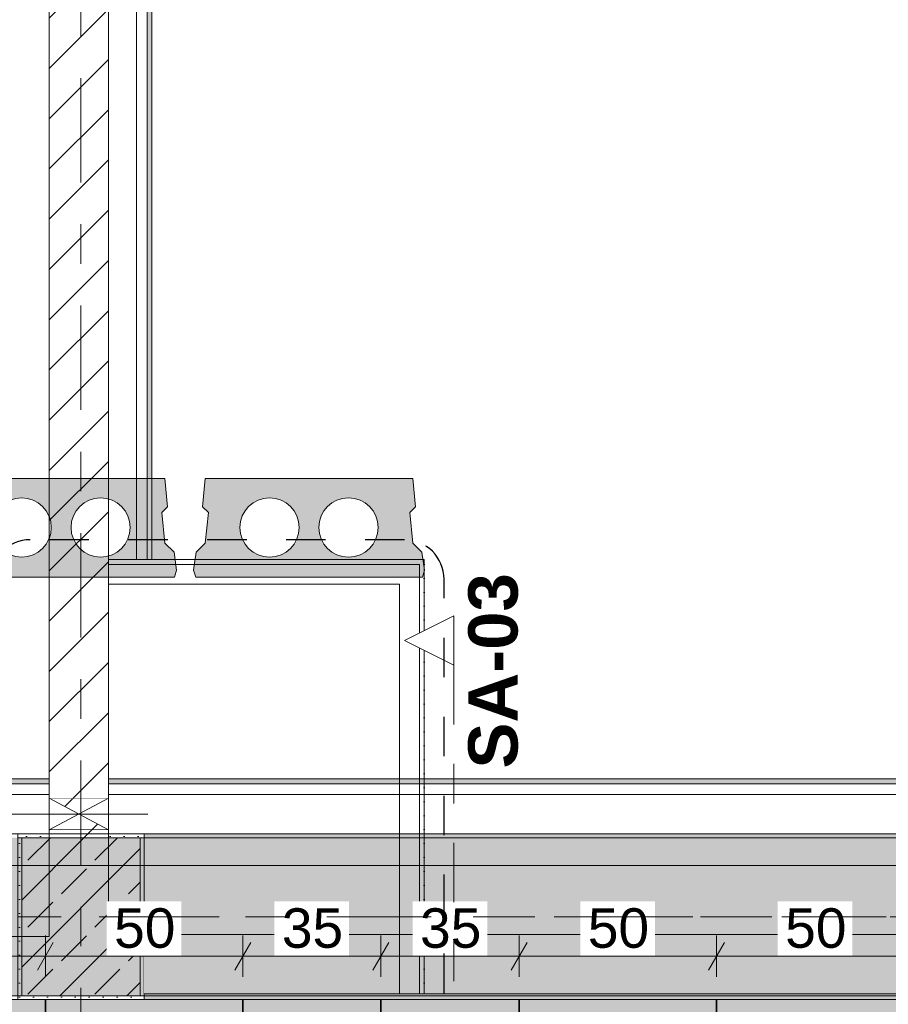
# Model space of a CAD drawing. Header units: metres. Extents: x -3.6 to 84.5, y -11 to 16.8.
# Tile 197 of 256: x 32.8 to 35, y 8.1 to 10.6. Entities that reach past the tile are written whole.
import ezdxf

# ---------------------------------------------------------------- set-up
doc = ezdxf.new("R2010")
doc.units = ezdxf.units.M
doc.header["$MEASUREMENT"] = 0
for name, pattern in [('Achse', [0.2, 0.1, -0.05, 0, -0.05]), ('Punktlinie eng', [0.0375, 0.0125, -0.025]), ('Punktlinie weit', [0.06, 0.01, -0.05]), ('Schnittlinie', [0.3, 0.15, -0.075, 0, -0.075]), ('Strichlinie doppelt', [0.546806, 0.264583, -0.105833, 0.070556, -0.105833]), ('Wipeout_Contour', [1, 0, -1])]:
    doc.linetypes.add(name, pattern=pattern)
for name, color, linetype in [('154 - Bemaßung_ Beschriftung.Ausbau - Deckenspiegel', 7, 'Continuous'), ('203 - Marker.Schnitt - Ausbaudetail SA', 7, 'Continuous'), ('208 - Marker.Detail', 7, 'Continuous'), ('305 - Elemente.Linie_ Schraffur - Deckenspiegel', 7, 'Continuous'), ('451 - Universal.Achsen Raster', 7, 'Continuous'), ('605 - Struktur.Wand Innen', 7, 'Continuous'), ('607 - Struktur.Stütze', 7, 'Continuous'), ('608 - Struktur.Träger', 7, 'Continuous'), ('Abbruch_605 - Struktur.Wand Innen', 7, 'Continuous'), ('Neubau_605 - Struktur.Wand Innen', 7, 'Continuous'), ('Neubau_606 - Struktur.Wand Innen Ausbau', 7, 'Continuous'), ('Neubau_651 - Abdeckung.Decke abgehängt_ bekleidet', 7, 'Continuous'), ('Neubau_653 - Abdeckung.TB Verkofferung', 7, 'Continuous')]:
    doc.layers.add(name, color=color, linetype=linetype)
doc.styles.add('ERSTELLTER_STIL_1', font='txt')
doc.styles.add('ERSTELLTER_STIL_2', font='txt')
doc.linetypes.add('Abbruch 1', pattern='A,0,[1,2022.0244.A_L5A-PL04.04_iB_Deckenspiegel 2.OG1.Shx,S=0.001984,R=0,X=0,Y=0],-0.25,0', length=0.25)
doc.dimstyles.new('ERSTELLTER_STIL__2', dxfattribs={"dimtxt": 0.1, "dimasz": 0.0532, "dimexe": 0.18, "dimexo": 0.0625, "dimgap": 0, "dimtad": 1, "dimtih": 1, "dimtoh": 1, "dimzin": 0, "dimdsep": 46, "dimtxsty": 'ERSTELLTER_STIL_2', "dimblk": 'ARROWHEAD_2', "dimblk1": 'ARROWHEAD_2', "dimblk2": 'ARROWHEAD_2', "dimcen": 0.09, "dimse1": 1, "dimse2": 1, "dimclrd": 7, "dimclre": 7, "dimclrt": 7, "dimazin": 0, "dimtfac": 1, "dimtdec": 4, "dimtmove": 0, "dimatfit": 3, "dimfxl": 1, "dimtolj": 1, "dimtzin": 0, "dimarcsym": 0})
pattern_1 = [(45, (0, 0), (-0.01767767, 0.01767767), [0, -0.025])]
pattern_2 = [(45, (0, 0), (-0.08485281, 0.08485281), []), (45, (-0.04243, 0.04243), (-0.08485281, 0.08485281), [0.09, -0.03])]
pattern_3 = [(45, (0, 0), (-0.0636396, 0.0636396), [])]

# ---------------------------------------------------------------- blocks, each defined once
blk = doc.blocks.new('*D262')
at = {"layer": '154 - Bemaßung_ Beschriftung.Ausbau - Deckenspiegel', "color": 7, "linetype": 'Continuous', "lineweight": 5}
for p, q in [((32.3602, 8.235), (32.3198, 8.165)), ((32.34, 8.1475), (32.34, 8.2525)), ((32.8602, 8.235), (32.8198, 8.165)), ((32.84, 8.1475), (32.84, 8.2525)), ((32.34, 8.2), (32.84, 8.2))]:
    blk.add_line(p, q, dxfattribs=at)
at = {"color": 254, "linetype": 'Wipeout_Contour', "lineweight": 0, "ltscale": 134.50453}
blk.add_wipeout([(32.4954, 8.2012), (32.6846, 8.2012), (32.6846, 8.3387), (32.4954, 8.3387)], dxfattribs=at).dxf.layer = '154 - Bemaßung_ Beschriftung.Ausbau - Deckenspiegel'
at = {"layer": '154 - Bemaßung_ Beschriftung.Ausbau - Deckenspiegel', "color": 7, "lineweight": 5, "insert": (32.5141, 8.22), "char_height": 0.1, "attachment_point": 7, "style": 'ERSTELLTER_STIL_2'}
blk.add_mtext('\\A1;{\\pql;\\fArial|b0|i0|c0|p38;50}', dxfattribs=at)
blk = doc.blocks.new('ARROWHEAD_2')
at = {"color": 0, "linetype": 'Continuous', "lineweight": 0}
for p, q in [((-0.378, -0.655), (0.378, 0.655)), ((0, 0), (-1, 0))]:
    blk.add_line(p, q, dxfattribs=at)
blk = doc.blocks.new('*D263')
at = {"layer": '154 - Bemaßung_ Beschriftung.Ausbau - Deckenspiegel', "color": 7, "linetype": 'Continuous', "lineweight": 5}
for p, q in [((32.8602, 8.235), (32.8198, 8.165)), ((32.84, 8.1475), (32.84, 8.2525)), ((33.3602, 8.235), (33.3198, 8.165)), ((33.34, 8.1475), (33.34, 8.2525)), ((32.84, 8.2), (33.34, 8.2))]:
    blk.add_line(p, q, dxfattribs=at)
at = {"color": 254, "linetype": 'Wipeout_Contour', "lineweight": 0, "ltscale": 136.443823}
blk.add_wipeout([(32.9954, 8.2012), (33.1846, 8.2012), (33.1846, 8.3387), (32.9954, 8.3387)], dxfattribs=at).dxf.layer = '154 - Bemaßung_ Beschriftung.Ausbau - Deckenspiegel'
at = {"layer": '154 - Bemaßung_ Beschriftung.Ausbau - Deckenspiegel', "color": 7, "lineweight": 5, "insert": (33.0141, 8.22), "char_height": 0.1, "attachment_point": 7, "style": 'ERSTELLTER_STIL_2'}
blk.add_mtext('\\A1;{\\pql;\\fArial|b0|i0|c0|p38;50}', dxfattribs=at)
blk = doc.blocks.new('*D264')
at = {"layer": '154 - Bemaßung_ Beschriftung.Ausbau - Deckenspiegel', "color": 7, "linetype": 'Continuous', "lineweight": 5}
for p, q in [((33.3602, 8.235), (33.3198, 8.165)), ((33.34, 8.1475), (33.34, 8.2525)), ((33.7102, 8.235), (33.6698, 8.165)), ((33.69, 8.1475), (33.69, 8.2525)), ((33.34, 8.2), (33.69, 8.2))]:
    blk.add_line(p, q, dxfattribs=at)
at = {"color": 254, "linetype": 'Wipeout_Contour', "lineweight": 0, "ltscale": 138.093582}
blk.add_wipeout([(33.4204, 8.2012), (33.6096, 8.2012), (33.6096, 8.3387), (33.4204, 8.3387)], dxfattribs=at).dxf.layer = '154 - Bemaßung_ Beschriftung.Ausbau - Deckenspiegel'
at = {"layer": '154 - Bemaßung_ Beschriftung.Ausbau - Deckenspiegel', "color": 7, "lineweight": 5, "insert": (33.4391, 8.22), "char_height": 0.1, "attachment_point": 7, "style": 'ERSTELLTER_STIL_2'}
blk.add_mtext('\\A1;{\\pql;\\fArial|b0|i0|c0|p38;35}', dxfattribs=at)
blk = doc.blocks.new('*D265')
at = {"layer": '154 - Bemaßung_ Beschriftung.Ausbau - Deckenspiegel', "color": 7, "linetype": 'Continuous', "lineweight": 5}
for p, q in [((33.7102, 8.235), (33.6698, 8.165)), ((33.69, 8.1475), (33.69, 8.2525)), ((34.0602, 8.235), (34.0198, 8.165)), ((34.04, 8.1475), (34.04, 8.2525)), ((33.69, 8.2), (34.04, 8.2))]:
    blk.add_line(p, q, dxfattribs=at)
at = {"color": 254, "linetype": 'Wipeout_Contour', "lineweight": 0, "ltscale": 139.453114}
blk.add_wipeout([(33.7704, 8.2012), (33.9596, 8.2012), (33.9596, 8.3387), (33.7704, 8.3387)], dxfattribs=at).dxf.layer = '154 - Bemaßung_ Beschriftung.Ausbau - Deckenspiegel'
at = {"layer": '154 - Bemaßung_ Beschriftung.Ausbau - Deckenspiegel', "color": 7, "lineweight": 5, "insert": (33.7891, 8.22), "char_height": 0.1, "attachment_point": 7, "style": 'ERSTELLTER_STIL_2'}
blk.add_mtext('\\A1;{\\pql;\\fArial|b0|i0|c0|p38;35}', dxfattribs=at)
blk = doc.blocks.new('*D266')
at = {"layer": '154 - Bemaßung_ Beschriftung.Ausbau - Deckenspiegel', "color": 7, "linetype": 'Continuous', "lineweight": 5}
for p, q in [((34.0602, 8.235), (34.0198, 8.165)), ((34.04, 8.1475), (34.04, 8.2525)), ((34.5602, 8.235), (34.5198, 8.165)), ((34.54, 8.1475), (34.54, 8.2525)), ((34.04, 8.2), (34.54, 8.2))]:
    blk.add_line(p, q, dxfattribs=at)
at = {"color": 254, "linetype": 'Wipeout_Contour', "lineweight": 0, "ltscale": 141.105037}
blk.add_wipeout([(34.1954, 8.2012), (34.3846, 8.2012), (34.3846, 8.3387), (34.1954, 8.3387)], dxfattribs=at).dxf.layer = '154 - Bemaßung_ Beschriftung.Ausbau - Deckenspiegel'
at = {"layer": '154 - Bemaßung_ Beschriftung.Ausbau - Deckenspiegel', "color": 7, "lineweight": 5, "insert": (34.2141, 8.22), "char_height": 0.1, "attachment_point": 7, "style": 'ERSTELLTER_STIL_2'}
blk.add_mtext('\\A1;{\\pql;\\fArial|b0|i0|c0|p38;50}', dxfattribs=at)
blk = doc.blocks.new('*D267')
at = {"layer": '154 - Bemaßung_ Beschriftung.Ausbau - Deckenspiegel', "color": 7, "linetype": 'Continuous', "lineweight": 5}
for p, q in [((34.5602, 8.235), (34.5198, 8.165)), ((34.54, 8.1475), (34.54, 8.2525)), ((35.0602, 8.235), (35.0198, 8.165)), ((35.04, 8.1475), (35.04, 8.2525)), ((34.54, 8.2), (35.04, 8.2))]:
    blk.add_line(p, q, dxfattribs=at)
at = {"color": 254, "linetype": 'Wipeout_Contour', "lineweight": 0, "ltscale": 143.049918}
blk.add_wipeout([(34.6954, 8.2012), (34.8846, 8.2012), (34.8846, 8.3387), (34.6954, 8.3387)], dxfattribs=at).dxf.layer = '154 - Bemaßung_ Beschriftung.Ausbau - Deckenspiegel'
at = {"layer": '154 - Bemaßung_ Beschriftung.Ausbau - Deckenspiegel', "color": 7, "lineweight": 5, "insert": (34.7141, 8.22), "char_height": 0.1, "attachment_point": 7, "style": 'ERSTELLTER_STIL_2'}
blk.add_mtext('\\A1;{\\pql;\\fArial|b0|i0|c0|p38;50}', dxfattribs=at)
blk = doc.blocks.new('*D409')
at = {"layer": '154 - Bemaßung_ Beschriftung.Ausbau - Deckenspiegel', "color": 7, "linetype": 'Continuous', "lineweight": 5}
for p, q in [((19.49, 8.3775), (19.49, 8.4825)), ((43.335, 8.3775), (43.335, 8.4825)), ((19.5102, 8.465), (19.4698, 8.395)), ((43.3148, 8.395), (43.3552, 8.465)), ((19.4558, 8.43), (19.49, 8.43)), ((19.49, 8.43), (43.335, 8.43)), ((43.335, 8.43), (43.3692, 8.43))]:
    blk.add_line(p, q, dxfattribs=at)
at = {"color": 254, "linetype": 'Wipeout_Contour', "lineweight": 0, "ltscale": 130.180221}
blk.add_wipeout([(31.1977, 8.4312), (31.6273, 8.4312), (31.6273, 8.5687), (31.1977, 8.5687)], dxfattribs=at).dxf.layer = '154 - Bemaßung_ Beschriftung.Ausbau - Deckenspiegel'
at = {"layer": '154 - Bemaßung_ Beschriftung.Ausbau - Deckenspiegel', "color": 7, "lineweight": 5, "insert": (31.2165, 8.4306), "char_height": 0.1, "attachment_point": 7, "style": 'ERSTELLTER_STIL_2'}
blk.add_mtext('\\A1;{\\pql;\\fArial|b0|i0|c0|p38;23,84\\fArial|b0|i0|c0|p38;\\A1{\\H.66x;\\S5^  ;}}', dxfattribs=at)

msp = doc.modelspace()

# ---------------------------------------------------------------- hatches: boundary and pattern name
at = {"layer": '305 - Elemente.Linie_ Schraffur - Deckenspiegel', "linetype": 'Continuous', "lineweight": 0, "true_color": 0x575757}
h = msp.add_hatch(color=251, dxfattribs=at)
h.paths.add_polyline_path([(33.2452, 9.41), (33.2383, 9.3387), (33.2529, 9.3241), (33.2452, 9.2466), (33.2219, 9.2233), (33.2155, 9.1783), (33.2209, 9.16), (33.7951, 9.16), (33.8005, 9.1783), (33.7941, 9.2233), (33.7708, 9.2466), (33.7631, 9.3241), (33.7777, 9.3387), (33.7708, 9.41)])
h.paths.add_polyline_path([(33.333, 9.2861, 1), (33.483, 9.2861, 1)], flags=0)
h.paths.add_polyline_path([(33.533, 9.2861, 1), (33.683, 9.2861, 1)], flags=0)
at = {"layer": '607 - Struktur.Stütze', "linetype": 'Continuous', "lineweight": 0, "true_color": 0x000000}
h = msp.add_hatch(dxfattribs=at)
h.set_pattern_fill('Gips_0001', color=18, style=0, pattern_type=2)
h.set_pattern_definition(pattern_1)
h.paths.add_polyline_path([(32.77, 8.51), (32.77, 8.09), (33.09, 8.09), (33.09, 8.51), (33, 8.51), (33, 8.5), (33.08, 8.5), (33.08, 8.1), (32.78, 8.1), (32.78, 8.5), (32.85, 8.5), (32.85, 8.51)])
h = msp.add_hatch(dxfattribs=at)
h.set_pattern_fill('Beton__Stahlbeton_0001', color=18, style=0, pattern_type=2)
h.set_pattern_definition(pattern_2)
h.paths.add_polyline_path([(32.78, 8.1), (33.08, 8.1), (33.08, 8.5), (32.78, 8.5)])
at = {"layer": '608 - Struktur.Träger', "linetype": 'Continuous', "lineweight": 0, "true_color": 0x000000}
h = msp.add_hatch(dxfattribs=at)
h.set_pattern_fill('Gips_0001', color=18, style=0, pattern_type=2)
h.set_pattern_definition(pattern_1)
h.paths.add_polyline_path([(36.46, 8.51), (33.09, 8.51), (33.09, 8.5), (36.46, 8.5)])
at = {"layer": 'Abbruch_605 - Struktur.Wand Innen', "linetype": 'Continuous', "lineweight": 0, "true_color": 0x000000}
h = msp.add_hatch(dxfattribs=at)
h.set_pattern_fill('MW_Ziegel_0001', color=18, style=0, pattern_type=2)
h.set_pattern_definition(pattern_3)
h.paths.add_polyline_path([(33, 8.6), (32.85, 8.6), (32.925, 8.56)])
h = msp.add_hatch(dxfattribs=at)
h.set_pattern_fill('MW_Ziegel_0001', color=18, style=0, pattern_type=2)
h.set_pattern_definition(pattern_3)
h.paths.add_polyline_path([(32.85, 8.52), (33, 8.52), (32.925, 8.56)])
at = {"layer": 'Neubau_606 - Struktur.Wand Innen Ausbau', "linetype": 'Continuous', "lineweight": 0, "true_color": 0x000000}
h = msp.add_hatch(dxfattribs=at)
h.set_pattern_fill('Gips_0001', color=18, style=0, pattern_type=2)
h.set_pattern_definition(pattern_1)
h.paths.add_polyline_path([(33.7875, 9.1925), (33.8, 9.1925), (33.8, 9.205)])
h = msp.add_hatch(dxfattribs=at)
h.set_pattern_fill('Gips_0001', color=18, style=0, pattern_type=2)
h.set_pattern_definition(pattern_1)
h.paths.add_polyline_path([(33.7875, 9.205), (33.7875, 9.1925), (33.8, 9.205)])
at = {"layer": 'Neubau_651 - Abdeckung.Decke abgehängt_ bekleidet', "linetype": 'Continuous', "lineweight": 13, "true_color": 0xffbfbf}
h = msp.add_hatch(dxfattribs=at)
h.set_pattern_fill('sechseckig_0001', color=254, style=0, pattern_type=2)
h.set_pattern_definition([(90, (0, 0), (-0.12990375, 0), [0.075, -0.15]), (90, (-0.06495, 0.1125), (-0.12990375, 0), [0.075, -0.15]), (150, (5e-18, 0.075), (0.06495188, 0.11249995), [0.075, -0.15]), (150, (-0.1299, 0.075), (0.06495188, 0.11249995), [0.075, -0.15]), (210, (0, 0), (-0.06495187, 0.11249995), [0.075, -0.15]), (210, (-0.1299, 8e-18), (-0.06495187, 0.11249995), [0.075, -0.15])])
h.paths.add_polyline_path([(19.49, 6.01), (43.335, 6.01), (43.335, 7.965), (43.335, 8.09), (19.49, 8.09)])
h.paths.add_polyline_path([(39.04, 7.39), (39.74, 7.39), (39.74, 6.71), (39.04, 6.71)], flags=0)
h.paths.add_polyline_path([(33.34, 7.39), (34.04, 7.39), (34.04, 6.71), (33.34, 6.71)], flags=0)
h.paths.add_polyline_path([(27.64, 7.39), (28.34, 7.39), (28.34, 6.71), (27.64, 6.71)], flags=0)
h.paths.add_polyline_path([(21.94, 7.39), (22.64, 7.39), (22.64, 6.71), (21.94, 6.71)], flags=0)
at = {"layer": 'Neubau_653 - Abdeckung.TB Verkofferung', "linetype": 'Continuous', "lineweight": 0, "true_color": 0x000000}
h = msp.add_hatch(dxfattribs=at)
h.set_pattern_fill('Gips_0001', color=18, style=0, pattern_type=2)
h.set_pattern_definition(pattern_1)
h.paths.add_polyline_path([(33.11, 9.205), (33.11, 12.69), (33.0975, 12.69), (33.0975, 9.205)])
h = msp.add_hatch(dxfattribs=at)
h.set_pattern_fill('Gips_0001', color=18, style=0, pattern_type=2)
h.set_pattern_definition(pattern_1)
h.paths.add_polyline_path([(32.85, 8.6495), (29.4, 8.6495), (29.4, 8.637), (32.85, 8.637)])
h = msp.add_hatch(dxfattribs=at)
h.set_pattern_fill('Gips_0001', color=18, style=0, pattern_type=2)
h.set_pattern_definition(pattern_1)
h.paths.add_polyline_path([(36.46, 8.6495), (33, 8.6495), (33, 8.637), (36.46, 8.637)])

# ---------------------------------------------------------------- linework, layer by layer
at = {"layer": '208 - Marker.Detail', "color": 30, "linetype": 'Punktlinie eng', "lineweight": 25, "true_color": 0xff6e00}
for centre, start, end in [((32.8015, 9.155), 90, 180), ((33.75, 9.155), 0, 90)]:
    msp.add_arc(centre, 0.1, start, end, dxfattribs=at)
at = {"layer": '305 - Elemente.Linie_ Schraffur - Deckenspiegel', "color": 7, "linetype": 'Continuous', "lineweight": 13, "flags": 128}
msp.add_lwpolyline([(33.2452, 9.41), (33.2383, 9.3387), (33.2529, 9.3241), (33.2452, 9.2466), (33.2219, 9.2233), (33.2155, 9.1783), (33.2209, 9.16), (33.7951, 9.16), (33.8005, 9.1783), (33.7941, 9.2233), (33.7708, 9.2466), (33.7631, 9.3241), (33.7777, 9.3387), (33.7708, 9.41)], close=True, dxfattribs=at)
for points in [[(33.333, 9.2861, 1), (33.483, 9.2861, 1)], [(33.533, 9.2861, 1), (33.683, 9.2861, 1)]]:
    msp.add_lwpolyline(points, format="xyb", close=True, dxfattribs=at)
at = {"layer": '607 - Struktur.Stütze', "color": 7, "linetype": 'Continuous', "lineweight": 5, "flags": 128}
msp.add_lwpolyline([(32.85, 8.51), (32.77, 8.51), (32.77, 8.09), (33.09, 8.09), (33.09, 8.51), (33, 8.51)], dxfattribs=at)
at = {"layer": '607 - Struktur.Stütze', "color": 7, "linetype": 'Continuous', "lineweight": 13, "flags": 128}
msp.add_lwpolyline([(32.78, 8.1), (33.08, 8.1), (33.08, 8.5), (32.78, 8.5)], close=True, dxfattribs=at)
at = {"layer": '608 - Struktur.Träger', "color": 7, "linetype": 'Continuous', "lineweight": 5}
for p, q in [((33.09, 8.51), (33.09, 8.5)), ((36.46, 8.51), (33.09, 8.51)), ((39.97, 8.09), (33.09, 8.09))]:
    msp.add_line(p, q, dxfattribs=at)
at = {"layer": '608 - Struktur.Träger', "color": 7, "linetype": 'Continuous', "lineweight": 13}
for p, q in [((36.46, 8.5), (33.09, 8.5)), ((0.38, 8.09), (61.88, 8.09))]:
    msp.add_line(p, q, dxfattribs=at)
at = {"layer": '608 - Struktur.Träger', "color": 7, "linetype": 'Achse', "lineweight": 9}
msp.add_line((0.38, 8.3), (61.88, 8.3), dxfattribs=at)
at = {"layer": 'Abbruch_605 - Struktur.Wand Innen', "color": 7, "linetype": 'Abbruch 1', "lineweight": 18}
for p, q in [((33, 8.6), (32.85, 8.6)), ((32.85, 8.52), (33, 8.52))]:
    msp.add_line(p, q, dxfattribs=at)
at = {"layer": 'Abbruch_605 - Struktur.Wand Innen', "color": 160, "linetype": 'Abbruch 1', "lineweight": 5, "true_color": 0x3232ff}
msp.add_line((32.75, 8.56), (33.1, 8.56), dxfattribs=at)
msp.add_line((32.75, 8.56), (33.1, 8.56), dxfattribs=at)
at = {"layer": 'Abbruch_605 - Struktur.Wand Innen', "color": 7, "linetype": 'Abbruch 1', "lineweight": 18, "flags": 128}
for points in [[(32.85, 8.6), (32.85, 8.52)], [(33, 8.52), (33, 8.6)]]:
    msp.add_lwpolyline(points, dxfattribs=at)
at = {"layer": 'Neubau_605 - Struktur.Wand Innen', "color": 1, "linetype": 'Continuous', "lineweight": 9}
for p, q in [((32.85, 8.52), (33, 8.6)), ((32.85, 8.6), (33, 8.52))]:
    msp.add_line(p, q, dxfattribs=at)
at = {"layer": 'Neubau_605 - Struktur.Wand Innen', "color": 1, "linetype": 'Continuous', "lineweight": 5}
msp.add_line((33.7875, 8.255), (33.7875, 8.105), dxfattribs=at)
at = {"layer": 'Neubau_606 - Struktur.Wand Innen Ausbau', "color": 1, "linetype": 'Continuous', "lineweight": 5}
for p, q in [((33.7875, 9.1925), (33.7375, 9.1925)), ((33.7875, 9.1425), (33.7875, 9.1925)), ((33.7875, 9.1425), (33.7875, 9.1925)), ((33.7875, 8.255), (33.7875, 9.1425))]:
    msp.add_line(p, q, dxfattribs=at)
at = {"layer": 'Neubau_606 - Struktur.Wand Innen Ausbau', "color": 1, "linetype": 'Continuous', "lineweight": 5, "flags": 128}
msp.add_lwpolyline([(33.8, 9.205), (33.8, 9.1925)], dxfattribs=at)
at = {"layer": 'Neubau_651 - Abdeckung.Decke abgehängt_ bekleidet', "color": 1, "linetype": 'Achse', "lineweight": 35}
for p, q in [((32.84, 6.01), (32.84, 8.09)), ((33.34, 6.01), (33.34, 8.09)), ((33.69, 8.09), (33.69, 7.39)), ((34.04, 6.01), (34.04, 8.09)), ((34.54, 6.01), (34.54, 8.09))]:
    msp.add_line(p, q, dxfattribs=at)
at = {"layer": 'Neubau_651 - Abdeckung.Decke abgehängt_ bekleidet', "color": 1, "linetype": 'Punktlinie weit', "lineweight": 13, "flags": 128}
msp.add_lwpolyline([(19.49, 6.01), (43.335, 6.01), (43.335, 7.965), (43.335, 8.09), (19.49, 8.09)], close=True, dxfattribs=at)
at = {"layer": 'Neubau_653 - Abdeckung.TB Verkofferung', "color": 1, "linetype": 'Continuous', "lineweight": 5}
for p, q in [((33.0705, 12.69), (33.0705, 9.205)), ((33.0975, 12.69), (33.0975, 9.205)), ((33.11, 12.69), (33.11, 9.205)), ((32.85, 8.6495), (29.4, 8.6495)), ((32.85, 8.637), (29.4, 8.637)), ((36.46, 8.6495), (33, 8.6495)), ((36.46, 8.637), (33, 8.637)), ((32.85, 8.61), (29.4, 8.61)), ((36.46, 8.61), (33, 8.61)), ((32.85, 8.51), (29.4, 8.51)), ((36.46, 8.51), (33, 8.51))]:
    msp.add_line(p, q, dxfattribs=at)
at = {"layer": 'Neubau_653 - Abdeckung.TB Verkofferung', "color": 1, "linetype": 'Continuous', "lineweight": 9}
for p, q in [((33.11, 9.205), (33.11, 12.69)), ((32.85, 8.6495), (25.82, 8.6495)), ((32.85, 8.6495), (32.85, 8.25)), ((36.46, 8.6495), (33, 8.6495)), ((33, 8.6495), (33, 8.255)), ((32.85, 8.25), (25.82, 8.25)), ((36.46, 8.255), (33, 8.255))]:
    msp.add_line(p, q, dxfattribs=at)
at = {"layer": 'Neubau_653 - Abdeckung.TB Verkofferung', "color": 1, "linetype": 'Continuous', "lineweight": 5, "flags": 128}
for points in [[(33.11, 9.205), (33.0975, 9.205), (33.0705, 9.205)], [(32.85, 8.6495), (32.85, 8.637), (32.85, 8.61), (32.85, 8.51)], [(33, 8.6495), (33, 8.637), (33, 8.61), (33, 8.51)]]:
    msp.add_lwpolyline(points, dxfattribs=at)

# ---------------------------------------------------------------- next in the draw order: wipeouts: each hides what was drawn before it
at = {"color": 254, "linetype": 'Wipeout_Contour', "lineweight": 0, "ltscale": 138.832171}
msp.add_wipeout([(32.85, 13), (32.85, 8.6), (33, 8.6), (33, 13)], dxfattribs=at).dxf.layer = '605 - Struktur.Wand Innen'
at = {"color": 254, "linetype": 'Wipeout_Contour', "lineweight": 0, "ltscale": 136.041579}
msp.add_wipeout([(32.85, 8.5), (33, 8.5), (33, 8.52), (32.85, 8.52)], dxfattribs=at).dxf.layer = '605 - Struktur.Wand Innen'
at = {"color": 254, "linetype": 'Wipeout_Contour', "lineweight": 0, "ltscale": 137.611573}
msp.add_wipeout([(33.09, 8.105), (33.7375, 8.105), (33.7375, 8.255), (33.09, 8.255)], dxfattribs=at).dxf.layer = '605 - Struktur.Wand Innen'
at = {"color": 254, "linetype": 'Wipeout_Contour', "lineweight": 0, "ltscale": 144.281084}
msp.add_wipeout([(36.46, 8.255), (33.8, 8.255), (33.8, 8.105), (36.46, 8.105)], dxfattribs=at).dxf.layer = '605 - Struktur.Wand Innen'

# ---------------------------------------------------------------- next in the draw order: hatches: boundary and pattern name
at = {"layer": '305 - Elemente.Linie_ Schraffur - Deckenspiegel', "linetype": 'Continuous', "lineweight": 0, "true_color": 0x575757}
h = msp.add_hatch(color=251, dxfattribs=at)
h.paths.add_polyline_path([(32.6172, 9.41), (32.6103, 9.3387), (32.6249, 9.3241), (32.6172, 9.2466), (32.5939, 9.2233), (32.5875, 9.1783), (32.5929, 9.16), (33.1671, 9.16), (33.1725, 9.1783), (33.1661, 9.2233), (33.1428, 9.2466), (33.1351, 9.3241), (33.1497, 9.3387), (33.1428, 9.41)])
h.paths.add_polyline_path([(32.705, 9.2861, 1), (32.855, 9.2861, 1)], flags=0)
h.paths.add_polyline_path([(32.905, 9.2861, 1), (33.055, 9.2861, 1)], flags=0)
at = {"layer": '605 - Struktur.Wand Innen', "linetype": 'Continuous', "lineweight": 0, "true_color": 0x000000}
h = msp.add_hatch(dxfattribs=at)
h.set_pattern_fill('MW_Ziegel_0001', color=18, style=0, pattern_type=2)
h.set_pattern_definition(pattern_3)
h.paths.add_polyline_path([(32.85, 13), (32.85, 8.6), (33, 8.6), (33, 13)])
h = msp.add_hatch(dxfattribs=at)
h.set_pattern_fill('MW_Ziegel_0001', color=18, style=0, pattern_type=2)
h.set_pattern_definition(pattern_3)
h.paths.add_polyline_path([(32.85, 8.5), (33, 8.5), (33, 8.52), (32.85, 8.52)])
at = {"layer": '608 - Struktur.Träger', "linetype": 'Continuous', "lineweight": 0, "true_color": 0x000000}
h = msp.add_hatch(dxfattribs=at)
h.set_pattern_fill('Beton__Stahlbeton_0001', color=18, style=0, pattern_type=2)
h.set_pattern_definition(pattern_2)
h.paths.add_polyline_path([(0.69, 8.5), (0.38, 8.5), (0.38, 8.1), (0.69, 8.1), (7.57, 8.1), (7.89, 8.1), (11.17, 8.1), (11.49, 8.1), (14.77, 8.1), (15.09, 8.1), (18.37, 8.1), (18.69, 8.1), (25.57, 8.1), (25.89, 8.1), (29.23, 8.1), (29.4, 8.1), (32.77, 8.1), (33.09, 8.1), (39.97, 8.1), (40.29, 8.1), (47.17, 8.1), (47.49, 8.1), (50.77, 8.1), (51.09, 8.1), (54.37, 8.1), (54.69, 8.1), (61.57, 8.1), (61.88, 8.1), (61.88, 8.5), (61.57, 8.5), (58.205, 8.5), (58.055, 8.5), (54.69, 8.5), (54.37, 8.5), (51.09, 8.5), (50.77, 8.5), (47.49, 8.5), (47.17, 8.5), (43.81, 8.5), (43.66, 8.5), (40.29, 8.5), (39.97, 8.5), (39.03, 8.5), (38.9, 8.5), (37.71, 8.5), (37.58, 8.5), (36.61, 8.5), (36.46, 8.5), (33.09, 8.5), (32.77, 8.5), (29.4, 8.5), (29.23, 8.5), (25.89, 8.5), (25.57, 8.5), (18.69, 8.5), (18.37, 8.5), (15.09, 8.5), (14.77, 8.5), (11.49, 8.5), (11.17, 8.5), (7.89, 8.5), (7.57, 8.5)])
h = msp.add_hatch(dxfattribs=at)
h.set_pattern_fill('Gips_0001', color=18, style=0, pattern_type=2)
h.set_pattern_definition(pattern_1)
h.paths.add_polyline_path([(33.09, 8.1), (33.09, 8.09), (39.97, 8.09), (39.97, 8.1)])
at = {"layer": 'Neubau_606 - Struktur.Wand Innen Ausbau', "linetype": 'Continuous', "lineweight": 0, "true_color": 0x000000}
h = msp.add_hatch(dxfattribs=at)
h.set_pattern_fill('Gips_0001', color=18, style=0, pattern_type=2)
h.set_pattern_definition(pattern_1)
h.paths.add_polyline_path([(33, 9.205), (33, 9.1925), (33.7875, 9.1925), (33.7875, 9.205)])
h = msp.add_hatch(dxfattribs=at)
h.set_pattern_fill('Gips_0001', color=18, style=0, pattern_type=2)
h.set_pattern_definition(pattern_1)
h.paths.add_polyline_path([(33.7875, 9.1925), (33.7875, 8.255), (33.8, 8.255), (33.8, 9.1925)])
h = msp.add_hatch(dxfattribs=at)
h.set_pattern_fill('Gips_0001', color=18, style=0, pattern_type=2)
h.set_pattern_definition(pattern_1)
h.paths.add_polyline_path([(33.8, 8.255), (33.7875, 8.255), (33.7875, 8.105), (33.8, 8.105)])

# ---------------------------------------------------------------- next in the draw order: linework, layer by layer
at = {"layer": '208 - Marker.Detail', "color": 30, "linetype": 'Punktlinie eng', "lineweight": 25, "true_color": 0xff6e00}
msp.add_line((33.75, 9.255), (32.8015, 9.255), dxfattribs=at)
at = {"layer": '305 - Elemente.Linie_ Schraffur - Deckenspiegel', "color": 7, "linetype": 'Continuous', "lineweight": 13, "flags": 128}
msp.add_lwpolyline([(32.6172, 9.41), (32.6103, 9.3387), (32.6249, 9.3241), (32.6172, 9.2466), (32.5939, 9.2233), (32.5875, 9.1783), (32.5929, 9.16), (33.1671, 9.16), (33.1725, 9.1783), (33.1661, 9.2233), (33.1428, 9.2466), (33.1351, 9.3241), (33.1497, 9.3387), (33.1428, 9.41)], close=True, dxfattribs=at)
for points in [[(32.705, 9.2861, 1), (32.855, 9.2861, 1)], [(32.905, 9.2861, 1), (33.055, 9.2861, 1)]]:
    msp.add_lwpolyline(points, format="xyb", close=True, dxfattribs=at)
at = {"layer": '605 - Struktur.Wand Innen', "color": 7, "linetype": 'Continuous', "lineweight": 13}
for p, q in [((33.7375, 8.105), (33.7875, 8.105)), ((33.7875, 8.105), (33.8, 8.105))]:
    msp.add_line(p, q, dxfattribs=at)
at = {"layer": '605 - Struktur.Wand Innen', "color": 7, "linetype": 'Continuous', "lineweight": 18, "flags": 128}
for points in [[(32.85, 13), (32.85, 8.6)], [(33, 8.6), (33, 13)], [(32.85, 8.52), (32.85, 8.5)], [(33, 8.5), (33, 8.52)]]:
    msp.add_lwpolyline(points, dxfattribs=at)
at = {"layer": '605 - Struktur.Wand Innen', "color": 7, "linetype": 'Continuous', "lineweight": 13, "flags": 128}
for points in [[(33.7375, 8.255), (33.09, 8.255)], [(36.46, 8.255), (33.8, 8.255)], [(33.09, 8.105), (36.46, 8.105)]]:
    msp.add_lwpolyline(points, dxfattribs=at)
at = {"layer": '608 - Struktur.Träger', "color": 7, "linetype": 'Continuous', "lineweight": 13}
for p, q in [((0.38, 8.51), (61.88, 8.51)), ((33.09, 8.5), (32.77, 8.5))]:
    msp.add_line(p, q, dxfattribs=at)
at = {"layer": '608 - Struktur.Träger', "color": 7, "linetype": 'Continuous', "lineweight": 5}
msp.add_line((33.09, 8.1), (33.09, 8.09), dxfattribs=at)
at = {"layer": '608 - Struktur.Träger', "color": 7, "linetype": 'Continuous', "lineweight": 13, "flags": 128}
msp.add_lwpolyline([(50.77, 8.1), (47.49, 8.1), (47.17, 8.1), (40.29, 8.1), (39.97, 8.1), (33.09, 8.1), (32.77, 8.1), (29.4, 8.1), (29.23, 8.1), (25.89, 8.1), (25.57, 8.1), (18.69, 8.1), (18.37, 8.1), (15.09, 8.1), (14.77, 8.1), (11.49, 8.1), (11.17, 8.1), (7.89, 8.1), (7.57, 8.1), (0.69, 8.1), (0.38, 8.1)], dxfattribs=at)
at = {"layer": 'Neubau_605 - Struktur.Wand Innen', "color": 1, "linetype": 'Continuous', "lineweight": 5}
for p, q in [((33.7375, 8.255), (33.7375, 8.105)), ((33.7375, 8.255), (33.7375, 8.105)), ((33.8, 8.105), (33.8, 8.255)), ((33.8, 8.105), (33.8, 8.255))]:
    msp.add_line(p, q, dxfattribs=at)
at = {"layer": 'Neubau_606 - Struktur.Wand Innen Ausbau', "color": 1, "linetype": 'Continuous', "lineweight": 5}
msp.add_line((33.7375, 9.1925), (33, 9.1925), dxfattribs=at)
at = {"layer": 'Neubau_606 - Struktur.Wand Innen Ausbau', "color": 1, "linetype": 'Continuous', "lineweight": 5, "flags": 128}
for points in [[(33.8, 9.205), (33, 9.205)], [(33, 9.205), (33, 9.1925)], [(33, 9.1925), (33, 9.1425)], [(33.8, 8.255), (33.8, 9.1925)], [(33, 9.1425), (33.7375, 9.1425)], [(33.7375, 9.1425), (33.7375, 8.255)]]:
    msp.add_lwpolyline(points, dxfattribs=at)
at = {"layer": 'Neubau_653 - Abdeckung.TB Verkofferung', "color": 1, "linetype": 'Continuous', "lineweight": 9}
for p, q in [((33, 9.205), (33, 12.69)), ((33.11, 9.205), (33, 9.205))]:
    msp.add_line(p, q, dxfattribs=at)

# ---------------------------------------------------------------- next in the draw order: dimensions: what is measured, and where the dimension line sits
at = {"layer": '154 - Bemaßung_ Beschriftung.Ausbau - Deckenspiegel', "color": 7, "linetype": 'Continuous', "lineweight": 5}
dim = msp.add_linear_dim(base=(32.84, 8.2), p1=(32.34, 8.09), p2=(32.84, 8.09), dimstyle='ERSTELLTER_STIL__2', dxfattribs=at)
dim.commit()
dim.dimension.update_dxf_attribs({"geometry": '*D262', "text_midpoint": (32.5903, 8.27), "dimtype": 160})

# ---------------------------------------------------------------- next in the draw order: dimensions: what is measured, and where the dimension line sits
dim = msp.add_linear_dim(base=(33.34, 8.2), p1=(32.84, 8.09), p2=(33.34, 8.09), dimstyle='ERSTELLTER_STIL__2', dxfattribs=at)
dim.commit()
dim.dimension.update_dxf_attribs({"geometry": '*D263', "text_midpoint": (33.0903, 8.27), "dimtype": 160})

# ---------------------------------------------------------------- next in the draw order: dimensions: what is measured, and where the dimension line sits
dim = msp.add_linear_dim(base=(33.69, 8.2), p1=(33.34, 8.09), p2=(33.69, 8.09), dimstyle='ERSTELLTER_STIL__2', dxfattribs=at)
dim.commit()
dim.dimension.update_dxf_attribs({"geometry": '*D264', "text_midpoint": (33.5153, 8.27), "dimtype": 160})

# ---------------------------------------------------------------- next in the draw order: dimensions: what is measured, and where the dimension line sits
dim = msp.add_linear_dim(base=(34.04, 8.2), p1=(33.69, 8.09), p2=(34.04, 8.09), dimstyle='ERSTELLTER_STIL__2', dxfattribs=at)
dim.commit()
dim.dimension.update_dxf_attribs({"geometry": '*D265', "text_midpoint": (33.8653, 8.27), "dimtype": 160})

# ---------------------------------------------------------------- next in the draw order: dimensions: what is measured, and where the dimension line sits
dim = msp.add_linear_dim(base=(34.54, 8.2), p1=(34.04, 8.09), p2=(34.54, 8.09), dimstyle='ERSTELLTER_STIL__2', dxfattribs=at)
dim.commit()
dim.dimension.update_dxf_attribs({"geometry": '*D266', "text_midpoint": (34.2903, 8.27), "dimtype": 160})

# ---------------------------------------------------------------- next in the draw order: dimensions: what is measured, and where the dimension line sits
dim = msp.add_linear_dim(base=(35.04, 8.2), p1=(34.54, 8.09), p2=(35.04, 8.09), dimstyle='ERSTELLTER_STIL__2', dxfattribs=at)
dim.commit()
dim.dimension.update_dxf_attribs({"geometry": '*D267', "text_midpoint": (34.7903, 8.27), "dimtype": 160})

# ---------------------------------------------------------------- next in the draw order: dimensions: what is measured, and where the dimension line sits
dim = msp.add_linear_dim(base=(43.335, 8.42998), p1=(19.48999, 8.08998), p2=(43.335, 8.08998), dimstyle='ERSTELLTER_STIL__2', dxfattribs=at)
dim.commit()
dim.dimension.update_dxf_attribs({"geometry": '*D409', "text_midpoint": (31.51954, 8.49998), "dimtype": 160})

# ---------------------------------------------------------------- next in the draw order: linework, layer by layer
at = {"layer": '203 - Marker.Schnitt - Ausbaudetail SA', "color": 7, "linetype": 'Schnittlinie', "lineweight": 13}
msp.add_line((33.8751, 8.937), (33.8751, 7.8025), dxfattribs=at)
at = {"layer": '208 - Marker.Detail', "color": 30, "linetype": 'Punktlinie eng', "lineweight": 25, "true_color": 0xff6e00}
for centre, start, end in [((32.8015, 8.1067), 180, 270), ((33.75, 8.1067), 270, 0)]:
    msp.add_arc(centre, 0.1, start, end, dxfattribs=at)
at = {"layer": '451 - Universal.Achsen Raster', "color": 160, "linetype": 'Strichlinie doppelt', "lineweight": 9, "true_color": 0x3232ff}
for p, q in [((32.93, -10.585), (32.93, 16.355)), ((64.935, 8.3), (-3.175, 8.3))]:
    msp.add_line(p, q, dxfattribs=at)

# ---------------------------------------------------------------- next in the draw order: texts
at = {"layer": '203 - Marker.Schnitt - Ausbaudetail SA', "color": 7, "lineweight": 13, "insert": (34.0384, 8.6754), "char_height": 0.125, "attachment_point": 7, "rotation": 90, "style": 'ERSTELLTER_STIL_1'}
msp.add_mtext('\\A1;{\\pql;\\pt0;\\fArial|b1|i0|c0|p38;SA-03}', dxfattribs=at)

# ---------------------------------------------------------------- next in the draw order: wipeouts: each hides what was drawn before it
at = {"color": 254, "linetype": 'Wipeout_Contour', "lineweight": 0, "ltscale": 104.552491}
msp.add_wipeout([(33.8751, 9.062), (33.7501, 8.9995), (33.8751, 8.937)], dxfattribs=at).dxf.layer = '203 - Marker.Schnitt - Ausbaudetail SA'

# ---------------------------------------------------------------- next in the draw order: linework, layer by layer
at = {"layer": '203 - Marker.Schnitt - Ausbaudetail SA', "color": 7, "linetype": 'Continuous', "lineweight": 13, "flags": 128}
msp.add_lwpolyline([(33.8751, 9.062), (33.8751, 8.937), (33.7501, 8.9995)], close=True, dxfattribs=at)
at = {"layer": '208 - Marker.Detail', "color": 30, "linetype": 'Punktlinie eng', "lineweight": 25, "true_color": 0xff6e00}
msp.add_line((33.85, 8.1067), (33.85, 9.155), dxfattribs=at)

doc.saveas('drawing.dxf')
